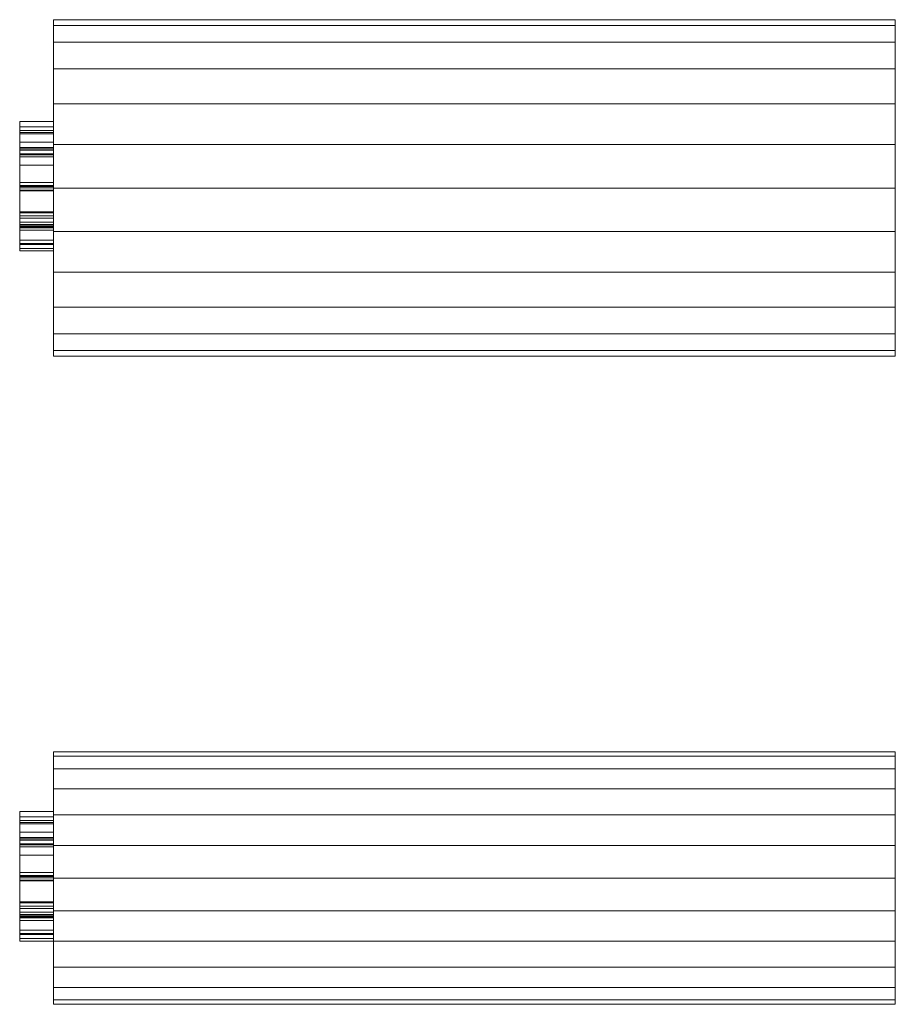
# Model space of a CAD drawing. Header units: millimetres. Extents: x -335 to -225, y -174 to 0.
# Tile 2 of 2: x -277 to -225, y -95 to -36. Entities that reach past the tile are written whole.
import ezdxf

# ---------------------------------------------------------------- set-up
doc = ezdxf.new("R2010")
doc.units = ezdxf.units.MM

# ---------------------------------------------------------------- blocks, each defined once
blk = doc.blocks.new('RSen_55_ME_FB_fan coils ducted - 4 pipes_jaga - babw0_05505522-bf-4-20 - concealed wall mounted - 4-pipe_jaga_briza 22_lxhxd 550x545x222 mm-279900-3D view')
at = {"lineweight": 18}
mesh = blk.add_polyface(dxfattribs=at)
corners = [(-275, 521.5, 87), (-275, 521.244, 85.059), (-275, 520.495, 83.25), (-275, 519.303, 81.697), (-275, 517.75, 80.505), (-275, 515.941, 79.756), (-275, 514, 79.5), (-275, 512.059, 79.756), (-275, 510.25, 80.505), (-275, 508.697, 81.697), (-275, 507.505, 83.25), (-275, 506.756, 85.059), (-275, 506.5, 87), (-275, 506.756, 88.941), (-275, 507.505, 90.75), (-275, 508.697, 92.303), (-275, 510.25, 93.495), (-275, 512.059, 94.244), (-275, 514, 94.5), (-275, 515.941, 94.244), (-275, 517.75, 93.495), (-275, 519.303, 92.303), (-275, 520.495, 90.75), (-275, 521.244, 88.941)]
mesh.append_faces([[corners[k] for k in face] for face in [(10, 8, 9), (22, 20, 21)]], dxfattribs={"vtx0": -1})
mesh.append_faces([[corners[k] for k in face] for face in [(7, 3, 6)]], dxfattribs={"vtx0": -1, "vtx1": -1})
mesh.append_faces([[corners[k] for k in face] for face in [(22, 15, 18, 20)]], dxfattribs={"vtx0": -1, "vtx1": -1, "vtx2": -1, "vtx3": -1})
mesh.append_faces([[corners[k] for k in face] for face in [(13, 2, 3, 12)]], dxfattribs={"vtx0": -1, "vtx2": -1})
mesh.append_faces([[corners[k] for k in face] for face in [(3, 7, 8, 12)]], dxfattribs={"vtx0": -1, "vtx2": -1, "vtx3": -1})
mesh.append_faces([[corners[k] for k in face] for face in [(17, 18, 15, 16), (19, 20, 18)]], dxfattribs={"vtx1": -1})
mesh.append_faces([[corners[k] for k in face] for face in [(11, 12, 8, 10)]], dxfattribs={"vtx1": -1, "vtx2": -1})
mesh.append_faces([[corners[k] for k in face] for face in [(4, 5, 6, 3)]], dxfattribs={"vtx2": -1})
mesh.append_faces([[corners[k] for k in face] for face in [(0, 1, 2, 13), (13, 14, 15, 0), (22, 23, 0, 15)]], dxfattribs={"vtx2": -1, "vtx3": -1})
mesh = blk.add_polyface(dxfattribs=at)
corners = [(-275, 506.5, 87), (-275, 506.756, 85.059), (-275, 507.505, 83.25), (-275, 508.697, 81.697), (-275, 510.25, 80.505), (-275, 512.059, 79.756), (-275, 514, 79.5), (-275, 515.941, 79.756), (-275, 517.75, 80.505), (-275, 519.303, 81.697), (-275, 520.495, 83.25), (-275, 521.244, 85.059), (-275, 521.5, 87), (-225, 521.5, 87), (-225, 521.244, 85.059), (-225, 520.495, 83.25), (-225, 519.303, 81.697), (-225, 517.75, 80.505), (-225, 515.941, 79.756), (-225, 514, 79.5), (-225, 512.059, 79.756), (-225, 510.25, 80.505), (-225, 508.697, 81.697), (-225, 507.505, 83.25), (-225, 506.756, 85.059), (-225, 506.5, 87)]
mesh.append_faces([[corners[k] for k in face] for face in [(13, 14, 11, 12), (0, 1, 24, 25)]], dxfattribs={"vtx1": -1})
mesh.append_faces([[corners[k] for k in face] for face in [(14, 15, 10, 11), (16, 17, 8, 9), (15, 16, 9, 10), (17, 18, 7, 8), (6, 7, 18, 19), (19, 20, 5, 6), (20, 21, 4, 5), (22, 23, 2, 3), (21, 22, 3, 4), (23, 24, 1, 2)]], dxfattribs={"vtx1": -1, "vtx3": -1})
mesh = blk.add_polyface(dxfattribs=at)
corners = [(-275, 521.5, 87), (-275, 521.244, 88.941), (-275, 520.495, 90.75), (-275, 519.303, 92.303), (-275, 517.75, 93.495), (-275, 515.941, 94.244), (-275, 514, 94.5), (-275, 512.059, 94.244), (-275, 510.25, 93.495), (-275, 508.697, 92.303), (-275, 507.505, 90.75), (-275, 506.756, 88.941), (-275, 506.5, 87), (-225, 506.5, 87), (-225, 506.756, 88.941), (-225, 507.505, 90.75), (-225, 508.697, 92.303), (-225, 510.25, 93.495), (-225, 512.059, 94.244), (-225, 514, 94.5), (-225, 515.941, 94.244), (-225, 517.75, 93.495), (-225, 519.303, 92.303), (-225, 520.495, 90.75), (-225, 521.244, 88.941), (-225, 521.5, 87)]
mesh.append_faces([[corners[k] for k in face] for face in [(13, 14, 11, 12), (0, 1, 24, 25)]], dxfattribs={"vtx1": -1})
mesh.append_faces([[corners[k] for k in face] for face in [(14, 15, 10, 11), (16, 17, 8, 9), (15, 16, 9, 10), (17, 18, 7, 8), (6, 7, 18, 19), (19, 20, 5, 6), (20, 21, 4, 5), (22, 23, 2, 3), (21, 22, 3, 4), (23, 24, 1, 2)]], dxfattribs={"vtx1": -1, "vtx3": -1})
mesh = blk.add_polyface(dxfattribs=at)
corners = [(-225, 521.5, 87), (-225, 521.244, 88.941), (-225, 520.495, 90.75), (-225, 519.303, 92.303), (-225, 517.75, 93.495), (-225, 515.941, 94.244), (-225, 514, 94.5), (-225, 512.059, 94.244), (-225, 510.25, 93.495), (-225, 508.697, 92.303), (-225, 507.505, 90.75), (-225, 506.756, 88.941), (-225, 506.5, 87), (-225, 506.756, 85.059), (-225, 507.505, 83.25), (-225, 508.697, 81.697), (-225, 510.25, 80.505), (-225, 512.059, 79.756), (-225, 514, 79.5), (-225, 515.941, 79.756), (-225, 517.75, 80.505), (-225, 519.303, 81.697), (-225, 520.495, 83.25), (-225, 521.244, 85.059)]
mesh.append_faces([[corners[k] for k in face] for face in [(9, 6, 7, 8), (4, 2, 3), (15, 13, 14)]], dxfattribs={"vtx0": -1})
mesh.append_faces([[corners[k] for k in face] for face in [(18, 21, 17)]], dxfattribs={"vtx0": -1, "vtx1": -1})
mesh.append_faces([[corners[k] for k in face] for face in [(22, 0, 11, 21)]], dxfattribs={"vtx0": -1, "vtx1": -1, "vtx2": -1})
mesh.append_faces([[corners[k] for k in face] for face in [(0, 6, 9, 11), (21, 11, 13, 17)]], dxfattribs={"vtx0": -1, "vtx1": -1, "vtx2": -1, "vtx3": -1})
mesh.append_faces([[corners[k] for k in face] for face in [(23, 0, 22), (12, 13, 11)]], dxfattribs={"vtx1": -1})
mesh.append_faces([[corners[k] for k in face] for face in [(16, 17, 13, 15)]], dxfattribs={"vtx1": -1, "vtx2": -1})
mesh.append_faces([[corners[k] for k in face] for face in [(9, 10, 11)]], dxfattribs={"vtx2": -1})
mesh.append_faces([[corners[k] for k in face] for face in [(4, 5, 6, 2), (0, 1, 2, 6)]], dxfattribs={"vtx2": -1, "vtx3": -1})
mesh.append_faces([[corners[k] for k in face] for face in [(18, 19, 20, 21)]], dxfattribs={"vtx3": -1})
mesh = blk.add_polyface(dxfattribs=at)
corners = [(-277, 512.785, 83.05), (-277, 510.905, 83.581), (-277, 509.66, 84.972), (-277, 509.247, 87.17), (-277, 509.63, 89.032), (-277, 510.705, 90.301), (-277, 512.177, 90.742), (-277, 513.569, 90.359), (-277, 514.566, 89.168), (-277, 515.184, 86.99), (-277, 515.872, 84.98), (-277, 516.725, 84.588), (-277, 517.747, 85.141), (-277, 518.17, 86.903), (-277, 517.742, 88.66), (-277, 516.477, 89.357), (-277, 516.477, 90.588), (-277, 518.018, 90.1), (-277, 519.05, 88.802), (-277, 519.4, 86.855), (-277, 519.065, 85.031), (-277, 518.082, 83.784), (-277, 516.689, 83.357), (-277, 515.465, 83.702), (-277, 514.55, 84.749), (-277, 513.943, 86.678), (-277, 513.473, 88.47), (-277, 512.914, 89.307), (-277, 512.146, 89.511), (-277, 511.32, 89.238), (-277, 510.702, 88.408), (-277, 510.477, 87.122), (-277, 510.774, 85.646), (-277, 511.553, 84.677), (-277, 512.785, 84.281)]
mesh.append_faces([[corners[k] for k in face] for face in [(23, 11, 22)]], dxfattribs={"vtx0": -1, "vtx1": -1})
mesh.append_faces([[corners[k] for k in face] for face in [(24, 9, 10), (14, 17, 18, 13), (3, 31, 32), (8, 26, 27, 7)]], dxfattribs={"vtx0": -1, "vtx2": -1})
mesh.append_faces([[corners[k] for k in face] for face in [(13, 18, 19, 20)]], dxfattribs={"vtx0": -1, "vtx3": -1})
mesh.append_faces([[corners[k] for k in face] for face in [(25, 26, 9, 24), (1, 2, 33), (8, 9, 26)]], dxfattribs={"vtx1": -1, "vtx2": -1})
mesh.append_faces([[corners[k] for k in face] for face in [(11, 12, 21, 22), (12, 13, 20, 21), (23, 24, 10, 11), (2, 3, 32, 33), (30, 31, 3, 4), (6, 7, 27, 28), (4, 5, 29, 30), (5, 6, 28, 29)]], dxfattribs={"vtx1": -1, "vtx3": -1})
mesh.append_faces([[corners[k] for k in face] for face in [(15, 16, 17, 14), (34, 0, 1, 33)]], dxfattribs={"vtx2": -1})
mesh = blk.add_polyface(dxfattribs=at)
corners = [(-277, 519.05, 88.802), (-275, 519.05, 88.802), (-275, 519.4, 86.855), (-277, 519.4, 86.855)]
mesh.append_faces([[corners[k] for k in face] for face in [(0, 1, 2, 3)]])
mesh = blk.add_polyface(dxfattribs=at)
corners = [(-277, 519.4, 86.855), (-275, 519.4, 86.855), (-275, 519.065, 85.031), (-277, 519.065, 85.031)]
mesh.append_faces([[corners[k] for k in face] for face in [(0, 1, 2, 3)]])
mesh = blk.add_polyface(dxfattribs=at)
corners = [(-277, 519.065, 85.031), (-275, 519.065, 85.031), (-275, 518.082, 83.784), (-277, 518.082, 83.784)]
mesh.append_faces([[corners[k] for k in face] for face in [(0, 1, 2, 3)]])
mesh = blk.add_polyface(dxfattribs=at)
corners = [(-277, 518.018, 90.1), (-275, 518.018, 90.1), (-275, 519.05, 88.802), (-277, 519.05, 88.802)]
mesh.append_faces([[corners[k] for k in face] for face in [(0, 1, 2, 3)]])
mesh = blk.add_polyface(dxfattribs=at)
corners = [(-275, 512.785, 83.05), (-275, 512.785, 84.281), (-275, 511.553, 84.677), (-275, 510.774, 85.646), (-275, 510.477, 87.122), (-275, 510.702, 88.408), (-275, 511.32, 89.238), (-275, 512.146, 89.511), (-275, 512.914, 89.307), (-275, 513.473, 88.47), (-275, 513.943, 86.678), (-275, 514.55, 84.749), (-275, 515.465, 83.702), (-275, 516.689, 83.357), (-275, 518.082, 83.784), (-275, 519.065, 85.031), (-275, 519.4, 86.855), (-275, 519.05, 88.802), (-275, 518.018, 90.1), (-275, 516.477, 90.588), (-275, 516.477, 89.357), (-275, 517.742, 88.66), (-275, 518.17, 86.903), (-275, 517.747, 85.141), (-275, 516.725, 84.588), (-275, 515.872, 84.98), (-275, 515.184, 86.99), (-275, 514.566, 89.168), (-275, 513.569, 90.359), (-275, 512.177, 90.742), (-275, 510.705, 90.301), (-275, 509.63, 89.032), (-275, 509.247, 87.17), (-275, 509.66, 84.972), (-275, 510.905, 83.581)]
mesh.append_faces([[corners[k] for k in face] for face in [(4, 32, 3), (34, 2, 33), (11, 26, 10)]], dxfattribs={"vtx0": -1, "vtx1": -1})
mesh.append_faces([[corners[k] for k in face] for face in [(3, 32, 33, 2), (32, 4, 5), (8, 28, 29, 7), (7, 29, 30), (24, 13, 14, 23), (23, 14, 15, 22), (22, 16, 17, 21), (21, 17, 18, 20)]], dxfattribs={"vtx0": -1, "vtx2": -1})
mesh.append_faces([[corners[k] for k in face] for face in [(19, 20, 18)]], dxfattribs={"vtx1": -1})
mesh.append_faces([[corners[k] for k in face] for face in [(15, 16, 22)]], dxfattribs={"vtx1": -1, "vtx2": -1})
mesh.append_faces([[corners[k] for k in face] for face in [(5, 6, 31, 32), (6, 7, 30, 31), (27, 28, 8, 9), (11, 12, 25, 26), (24, 25, 12, 13), (26, 27, 9, 10)]], dxfattribs={"vtx1": -1, "vtx3": -1})
mesh.append_faces([[corners[k] for k in face] for face in [(34, 0, 1, 2)]], dxfattribs={"vtx3": -1})
mesh = blk.add_polyface(dxfattribs=at)
corners = [(-277, 517.747, 85.141), (-275, 517.747, 85.141), (-275, 518.17, 86.903), (-277, 518.17, 86.903)]
mesh.append_faces([[corners[k] for k in face] for face in [(0, 1, 2, 3)]])
mesh = blk.add_polyface(dxfattribs=at)
corners = [(-277, 518.17, 86.903), (-275, 518.17, 86.903), (-275, 517.742, 88.66), (-277, 517.742, 88.66)]
mesh.append_faces([[corners[k] for k in face] for face in [(0, 1, 2, 3)]])
mesh = blk.add_polyface(dxfattribs=at)
corners = [(-277, 518.082, 83.784), (-275, 518.082, 83.784), (-275, 516.689, 83.357), (-277, 516.689, 83.357)]
mesh.append_faces([[corners[k] for k in face] for face in [(0, 1, 2, 3)]])
mesh = blk.add_polyface(dxfattribs=at)
corners = [(-277, 516.477, 90.588), (-275, 516.477, 90.588), (-275, 518.018, 90.1), (-277, 518.018, 90.1)]
mesh.append_faces([[corners[k] for k in face] for face in [(0, 1, 2, 3)]])
mesh = blk.add_polyface(dxfattribs=at)
corners = [(-277, 516.725, 84.588), (-275, 516.725, 84.588), (-275, 517.747, 85.141), (-277, 517.747, 85.141)]
mesh.append_faces([[corners[k] for k in face] for face in [(0, 1, 2, 3)]])
mesh = blk.add_polyface(dxfattribs=at)
corners = [(-277, 517.742, 88.66), (-275, 517.742, 88.66), (-275, 516.477, 89.357), (-277, 516.477, 89.357)]
mesh.append_faces([[corners[k] for k in face] for face in [(0, 1, 2, 3)]])
mesh = blk.add_polyface(dxfattribs=at)
corners = [(-277, 515.872, 84.98), (-275, 515.872, 84.98), (-275, 516.725, 84.588), (-277, 516.725, 84.588)]
mesh.append_faces([[corners[k] for k in face] for face in [(0, 1, 2, 3)]])
mesh = blk.add_polyface(dxfattribs=at)
corners = [(-277, 516.689, 83.357), (-275, 516.689, 83.357), (-275, 515.465, 83.702), (-277, 515.465, 83.702)]
mesh.append_faces([[corners[k] for k in face] for face in [(0, 1, 2, 3)]])
mesh = blk.add_polyface(dxfattribs=at)
corners = [(-277, 516.477, 89.357), (-275, 516.477, 89.357), (-275, 516.477, 90.588), (-277, 516.477, 90.588)]
mesh.append_faces([[corners[k] for k in face] for face in [(0, 1, 2, 3)]])
mesh = blk.add_polyface(dxfattribs=at)
corners = [(-277, 515.184, 86.99), (-275, 515.184, 86.99), (-275, 515.872, 84.98), (-277, 515.872, 84.98)]
mesh.append_faces([[corners[k] for k in face] for face in [(0, 1, 2, 3)]])
mesh = blk.add_polyface(dxfattribs=at)
corners = [(-277, 515.465, 83.702), (-275, 515.465, 83.702), (-275, 514.55, 84.749), (-277, 514.55, 84.749)]
mesh.append_faces([[corners[k] for k in face] for face in [(0, 1, 2, 3)]])
mesh = blk.add_polyface(dxfattribs=at)
corners = [(-277, 514.566, 89.168), (-275, 514.566, 89.168), (-275, 515.184, 86.99), (-277, 515.184, 86.99)]
mesh.append_faces([[corners[k] for k in face] for face in [(0, 1, 2, 3)]])
mesh = blk.add_polyface(dxfattribs=at)
corners = [(-277, 513.569, 90.359), (-275, 513.569, 90.359), (-275, 514.566, 89.168), (-277, 514.566, 89.168)]
mesh.append_faces([[corners[k] for k in face] for face in [(0, 1, 2, 3)]])
mesh = blk.add_polyface(dxfattribs=at)
corners = [(-277, 514.55, 84.749), (-275, 514.55, 84.749), (-275, 513.943, 86.678), (-277, 513.943, 86.678)]
mesh.append_faces([[corners[k] for k in face] for face in [(0, 1, 2, 3)]])
mesh = blk.add_polyface(dxfattribs=at)
corners = [(-277, 513.943, 86.678), (-275, 513.943, 86.678), (-275, 513.473, 88.47), (-277, 513.473, 88.47)]
mesh.append_faces([[corners[k] for k in face] for face in [(0, 1, 2, 3)]])
mesh = blk.add_polyface(dxfattribs=at)
corners = [(-277, 512.177, 90.742), (-275, 512.177, 90.742), (-275, 513.569, 90.359), (-277, 513.569, 90.359)]
mesh.append_faces([[corners[k] for k in face] for face in [(0, 1, 2, 3)]])
mesh = blk.add_polyface(dxfattribs=at)
corners = [(-277, 513.473, 88.47), (-275, 513.473, 88.47), (-275, 512.914, 89.307), (-277, 512.914, 89.307)]
mesh.append_faces([[corners[k] for k in face] for face in [(0, 1, 2, 3)]])
mesh = blk.add_polyface(dxfattribs=at)
corners = [(-277, 512.914, 89.307), (-275, 512.914, 89.307), (-275, 512.146, 89.511), (-277, 512.146, 89.511)]
mesh.append_faces([[corners[k] for k in face] for face in [(0, 1, 2, 3)]])
mesh = blk.add_polyface(dxfattribs=at)
corners = [(-277, 512.785, 83.05), (-275, 512.785, 83.05), (-275, 510.905, 83.581), (-277, 510.905, 83.581)]
mesh.append_faces([[corners[k] for k in face] for face in [(0, 1, 2, 3)]])
mesh = blk.add_polyface(dxfattribs=at)
corners = [(-277, 511.553, 84.677), (-275, 511.553, 84.677), (-275, 512.785, 84.281), (-277, 512.785, 84.281)]
mesh.append_faces([[corners[k] for k in face] for face in [(0, 1, 2, 3)]])
mesh = blk.add_polyface(dxfattribs=at)
corners = [(-277, 512.785, 84.281), (-275, 512.785, 84.281), (-275, 512.785, 83.05), (-277, 512.785, 83.05)]
mesh.append_faces([[corners[k] for k in face] for face in [(0, 1, 2, 3)]])
mesh = blk.add_polyface(dxfattribs=at)
corners = [(-277, 510.705, 90.301), (-275, 510.705, 90.301), (-275, 512.177, 90.742), (-277, 512.177, 90.742)]
mesh.append_faces([[corners[k] for k in face] for face in [(0, 1, 2, 3)]])
mesh = blk.add_polyface(dxfattribs=at)
corners = [(-277, 512.146, 89.511), (-275, 512.146, 89.511), (-275, 511.32, 89.238), (-277, 511.32, 89.238)]
mesh.append_faces([[corners[k] for k in face] for face in [(0, 1, 2, 3)]])
mesh = blk.add_polyface(dxfattribs=at)
corners = [(-277, 510.774, 85.646), (-275, 510.774, 85.646), (-275, 511.553, 84.677), (-277, 511.553, 84.677)]
mesh.append_faces([[corners[k] for k in face] for face in [(0, 1, 2, 3)]])
mesh = blk.add_polyface(dxfattribs=at)
corners = [(-277, 511.32, 89.238), (-275, 511.32, 89.238), (-275, 510.702, 88.408), (-277, 510.702, 88.408)]
mesh.append_faces([[corners[k] for k in face] for face in [(0, 1, 2, 3)]])
mesh = blk.add_polyface(dxfattribs=at)
corners = [(-277, 510.905, 83.581), (-275, 510.905, 83.581), (-275, 509.66, 84.972), (-277, 509.66, 84.972)]
mesh.append_faces([[corners[k] for k in face] for face in [(0, 1, 2, 3)]])
mesh = blk.add_polyface(dxfattribs=at)
corners = [(-277, 510.477, 87.122), (-275, 510.477, 87.122), (-275, 510.774, 85.646), (-277, 510.774, 85.646)]
mesh.append_faces([[corners[k] for k in face] for face in [(0, 1, 2, 3)]])
mesh = blk.add_polyface(dxfattribs=at)
corners = [(-277, 509.63, 89.032), (-275, 509.63, 89.032), (-275, 510.705, 90.301), (-277, 510.705, 90.301)]
mesh.append_faces([[corners[k] for k in face] for face in [(0, 1, 2, 3)]])
mesh = blk.add_polyface(dxfattribs=at)
corners = [(-277, 510.702, 88.408), (-275, 510.702, 88.408), (-275, 510.477, 87.122), (-277, 510.477, 87.122)]
mesh.append_faces([[corners[k] for k in face] for face in [(0, 1, 2, 3)]])
mesh = blk.add_polyface(dxfattribs=at)
corners = [(-277, 509.66, 84.972), (-275, 509.66, 84.972), (-275, 509.247, 87.17), (-277, 509.247, 87.17)]
mesh.append_faces([[corners[k] for k in face] for face in [(0, 1, 2, 3)]])
mesh = blk.add_polyface(dxfattribs=at)
corners = [(-277, 509.247, 87.17), (-275, 509.247, 87.17), (-275, 509.63, 89.032), (-277, 509.63, 89.032)]
mesh.append_faces([[corners[k] for k in face] for face in [(0, 1, 2, 3)]])
mesh = blk.add_polyface(dxfattribs=at)
corners = [(-275, 503, 46), (-275, 502.659, 43.412), (-275, 501.66, 41), (-275, 500.071, 38.929), (-275, 498, 37.34), (-275, 495.588, 36.341), (-275, 493, 36), (-275, 490.412, 36.341), (-275, 488, 37.34), (-275, 485.929, 38.929), (-275, 484.34, 41), (-275, 483.341, 43.412), (-275, 483, 46), (-275, 483.341, 48.588), (-275, 484.34, 51), (-275, 485.929, 53.071), (-275, 488, 54.66), (-275, 490.412, 55.659), (-275, 493, 56), (-275, 495.588, 55.659), (-275, 498, 54.66), (-275, 500.071, 53.071), (-275, 501.66, 51), (-275, 502.659, 48.588)]
mesh.append_faces([[corners[k] for k in face] for face in [(7, 0, 5, 6), (20, 23, 18, 19)]], dxfattribs={"vtx0": -1, "vtx1": -1})
mesh.append_faces([[corners[k] for k in face] for face in [(0, 13, 16, 23)]], dxfattribs={"vtx0": -1, "vtx1": -1, "vtx2": -1})
mesh.append_faces([[corners[k] for k in face] for face in [(1, 4, 5, 0)]], dxfattribs={"vtx0": -1, "vtx2": -1})
mesh.append_faces([[corners[k] for k in face] for face in [(7, 12, 13, 0)]], dxfattribs={"vtx0": -1, "vtx2": -1, "vtx3": -1})
mesh.append_faces([[corners[k] for k in face] for face in [(21, 22, 23, 20)]], dxfattribs={"vtx2": -1})
mesh.append_faces([[corners[k] for k in face] for face in [(10, 11, 12, 7), (16, 17, 18, 23)]], dxfattribs={"vtx2": -1, "vtx3": -1})
mesh.append_faces([[corners[k] for k in face] for face in [(7, 8, 9, 10), (1, 2, 3, 4), (13, 14, 15, 16)]], dxfattribs={"vtx3": -1})
mesh = blk.add_polyface(dxfattribs=at)
corners = [(-275, 483, 46), (-275, 483.341, 43.412), (-275, 484.34, 41), (-275, 485.929, 38.929), (-275, 488, 37.34), (-275, 490.412, 36.341), (-275, 493, 36), (-275, 495.588, 36.341), (-275, 498, 37.34), (-275, 500.071, 38.929), (-275, 501.66, 41), (-275, 502.659, 43.412), (-275, 503, 46), (-225, 503, 46), (-225, 502.659, 43.412), (-225, 501.66, 41), (-225, 500.071, 38.929), (-225, 498, 37.34), (-225, 495.588, 36.341), (-225, 493, 36), (-225, 490.412, 36.341), (-225, 488, 37.34), (-225, 485.929, 38.929), (-225, 484.34, 41), (-225, 483.341, 43.412), (-225, 483, 46)]
mesh.append_faces([[corners[k] for k in face] for face in [(13, 14, 11, 12), (0, 1, 24, 25)]], dxfattribs={"vtx1": -1})
mesh.append_faces([[corners[k] for k in face] for face in [(14, 15, 10, 11), (16, 17, 8, 9), (15, 16, 9, 10), (17, 18, 7, 8), (6, 7, 18, 19), (19, 20, 5, 6), (20, 21, 4, 5), (22, 23, 2, 3), (21, 22, 3, 4), (23, 24, 1, 2)]], dxfattribs={"vtx1": -1, "vtx3": -1})
mesh = blk.add_polyface(dxfattribs=at)
corners = [(-275, 503, 46), (-275, 502.659, 48.588), (-275, 501.66, 51), (-275, 500.071, 53.071), (-275, 498, 54.66), (-275, 495.588, 55.659), (-275, 493, 56), (-275, 490.412, 55.659), (-275, 488, 54.66), (-275, 485.929, 53.071), (-275, 484.34, 51), (-275, 483.341, 48.588), (-275, 483, 46), (-225, 483, 46), (-225, 483.341, 48.588), (-225, 484.34, 51), (-225, 485.929, 53.071), (-225, 488, 54.66), (-225, 490.412, 55.659), (-225, 493, 56), (-225, 495.588, 55.659), (-225, 498, 54.66), (-225, 500.071, 53.071), (-225, 501.66, 51), (-225, 502.659, 48.588), (-225, 503, 46)]
mesh.append_faces([[corners[k] for k in face] for face in [(13, 14, 11, 12), (0, 1, 24, 25)]], dxfattribs={"vtx1": -1})
mesh.append_faces([[corners[k] for k in face] for face in [(14, 15, 10, 11), (16, 17, 8, 9), (15, 16, 9, 10), (17, 18, 7, 8), (6, 7, 18, 19), (19, 20, 5, 6), (20, 21, 4, 5), (22, 23, 2, 3), (21, 22, 3, 4), (23, 24, 1, 2)]], dxfattribs={"vtx1": -1, "vtx3": -1})
mesh = blk.add_polyface(dxfattribs=at)
corners = [(-225, 503, 46), (-225, 502.659, 48.588), (-225, 501.66, 51), (-225, 500.071, 53.071), (-225, 498, 54.66), (-225, 495.588, 55.659), (-225, 493, 56), (-225, 490.412, 55.659), (-225, 488, 54.66), (-225, 485.929, 53.071), (-225, 484.34, 51), (-225, 483.341, 48.588), (-225, 483, 46), (-225, 483.341, 43.412), (-225, 484.34, 41), (-225, 485.929, 38.929), (-225, 488, 37.34), (-225, 490.412, 36.341), (-225, 493, 36), (-225, 495.588, 36.341), (-225, 498, 37.34), (-225, 500.071, 38.929), (-225, 501.66, 41), (-225, 502.659, 43.412)]
mesh.append_faces([[corners[k] for k in face] for face in [(0, 17, 19, 23)]], dxfattribs={"vtx0": -1, "vtx1": -1, "vtx2": -1})
mesh.append_faces([[corners[k] for k in face] for face in [(23, 19, 20)]], dxfattribs={"vtx0": -1, "vtx2": -1})
mesh.append_faces([[corners[k] for k in face] for face in [(4, 8, 9, 11), (0, 11, 12, 17)]], dxfattribs={"vtx0": -1, "vtx2": -1, "vtx3": -1})
mesh.append_faces([[corners[k] for k in face] for face in [(3, 4, 1, 2)]], dxfattribs={"vtx1": -1})
mesh.append_faces([[corners[k] for k in face] for face in [(0, 1, 4, 11)]], dxfattribs={"vtx1": -1, "vtx2": -1, "vtx3": -1})
mesh.append_faces([[corners[k] for k in face] for face in [(9, 10, 11), (4, 5, 6), (15, 16, 17, 14), (21, 22, 23, 20), (17, 18, 19)]], dxfattribs={"vtx2": -1})
mesh.append_faces([[corners[k] for k in face] for face in [(6, 7, 8, 4), (12, 13, 14, 17)]], dxfattribs={"vtx2": -1, "vtx3": -1})
mesh = blk.add_polyface(dxfattribs=at)
corners = [(-277, 491.785, 42.05), (-277, 489.905, 42.581), (-277, 488.66, 43.972), (-277, 488.247, 46.17), (-277, 488.63, 48.032), (-277, 489.705, 49.301), (-277, 491.177, 49.742), (-277, 492.569, 49.359), (-277, 493.566, 48.168), (-277, 494.184, 45.99), (-277, 494.872, 43.98), (-277, 495.725, 43.588), (-277, 496.747, 44.141), (-277, 497.17, 45.903), (-277, 496.742, 47.66), (-277, 495.477, 48.357), (-277, 495.477, 49.588), (-277, 497.018, 49.1), (-277, 498.05, 47.802), (-277, 498.401, 45.855), (-277, 498.065, 44.031), (-277, 497.082, 42.784), (-277, 495.689, 42.357), (-277, 494.465, 42.702), (-277, 493.55, 43.749), (-277, 492.943, 45.678), (-277, 492.473, 47.47), (-277, 491.914, 48.307), (-277, 491.146, 48.511), (-277, 490.32, 48.238), (-277, 489.702, 47.408), (-277, 489.477, 46.122), (-277, 489.774, 44.646), (-277, 490.553, 43.677), (-277, 491.785, 43.281)]
mesh.append_faces([[corners[k] for k in face] for face in [(23, 11, 22)]], dxfattribs={"vtx0": -1, "vtx1": -1})
mesh.append_faces([[corners[k] for k in face] for face in [(24, 9, 10), (14, 17, 18, 13), (3, 31, 32), (8, 26, 27, 7)]], dxfattribs={"vtx0": -1, "vtx2": -1})
mesh.append_faces([[corners[k] for k in face] for face in [(13, 18, 19, 20)]], dxfattribs={"vtx0": -1, "vtx3": -1})
mesh.append_faces([[corners[k] for k in face] for face in [(25, 26, 9, 24), (1, 2, 33), (8, 9, 26)]], dxfattribs={"vtx1": -1, "vtx2": -1})
mesh.append_faces([[corners[k] for k in face] for face in [(11, 12, 21, 22), (12, 13, 20, 21), (23, 24, 10, 11), (2, 3, 32, 33), (30, 31, 3, 4), (6, 7, 27, 28), (4, 5, 29, 30), (5, 6, 28, 29)]], dxfattribs={"vtx1": -1, "vtx3": -1})
mesh.append_faces([[corners[k] for k in face] for face in [(15, 16, 17, 14), (34, 0, 1, 33)]], dxfattribs={"vtx2": -1})
mesh = blk.add_polyface(dxfattribs=at)
corners = [(-277, 498.05, 47.802), (-275, 498.05, 47.802), (-275, 498.401, 45.855), (-277, 498.401, 45.855)]
mesh.append_faces([[corners[k] for k in face] for face in [(0, 1, 2, 3)]])
mesh = blk.add_polyface(dxfattribs=at)
corners = [(-277, 498.401, 45.855), (-275, 498.401, 45.855), (-275, 498.065, 44.031), (-277, 498.065, 44.031)]
mesh.append_faces([[corners[k] for k in face] for face in [(0, 1, 2, 3)]])
mesh = blk.add_polyface(dxfattribs=at)
corners = [(-277, 498.065, 44.031), (-275, 498.065, 44.031), (-275, 497.082, 42.784), (-277, 497.082, 42.784)]
mesh.append_faces([[corners[k] for k in face] for face in [(0, 1, 2, 3)]])
mesh = blk.add_polyface(dxfattribs=at)
corners = [(-277, 497.018, 49.1), (-275, 497.018, 49.1), (-275, 498.05, 47.802), (-277, 498.05, 47.802)]
mesh.append_faces([[corners[k] for k in face] for face in [(0, 1, 2, 3)]])
mesh = blk.add_polyface(dxfattribs=at)
corners = [(-275, 491.785, 42.05), (-275, 491.785, 43.281), (-275, 490.553, 43.677), (-275, 489.774, 44.646), (-275, 489.477, 46.122), (-275, 489.702, 47.408), (-275, 490.32, 48.238), (-275, 491.146, 48.511), (-275, 491.914, 48.307), (-275, 492.473, 47.47), (-275, 492.943, 45.678), (-275, 493.55, 43.749), (-275, 494.465, 42.702), (-275, 495.689, 42.357), (-275, 497.082, 42.784), (-275, 498.065, 44.031), (-275, 498.401, 45.855), (-275, 498.05, 47.802), (-275, 497.018, 49.1), (-275, 495.477, 49.588), (-275, 495.477, 48.357), (-275, 496.742, 47.66), (-275, 497.17, 45.903), (-275, 496.747, 44.141), (-275, 495.725, 43.588), (-275, 494.872, 43.98), (-275, 494.184, 45.99), (-275, 493.566, 48.168), (-275, 492.569, 49.359), (-275, 491.177, 49.742), (-275, 489.705, 49.301), (-275, 488.63, 48.032), (-275, 488.247, 46.17), (-275, 488.66, 43.972), (-275, 489.905, 42.581)]
mesh.append_faces([[corners[k] for k in face] for face in [(4, 32, 3), (34, 2, 33), (11, 26, 10)]], dxfattribs={"vtx0": -1, "vtx1": -1})
mesh.append_faces([[corners[k] for k in face] for face in [(3, 32, 33, 2), (32, 4, 5), (8, 28, 29, 7), (7, 29, 30), (24, 13, 14, 23), (23, 14, 15, 22), (22, 16, 17, 21), (21, 17, 18, 20)]], dxfattribs={"vtx0": -1, "vtx2": -1})
mesh.append_faces([[corners[k] for k in face] for face in [(19, 20, 18)]], dxfattribs={"vtx1": -1})
mesh.append_faces([[corners[k] for k in face] for face in [(15, 16, 22)]], dxfattribs={"vtx1": -1, "vtx2": -1})
mesh.append_faces([[corners[k] for k in face] for face in [(5, 6, 31, 32), (6, 7, 30, 31), (27, 28, 8, 9), (11, 12, 25, 26), (24, 25, 12, 13), (26, 27, 9, 10)]], dxfattribs={"vtx1": -1, "vtx3": -1})
mesh.append_faces([[corners[k] for k in face] for face in [(34, 0, 1, 2)]], dxfattribs={"vtx3": -1})
mesh = blk.add_polyface(dxfattribs=at)
corners = [(-277, 496.747, 44.141), (-275, 496.747, 44.141), (-275, 497.17, 45.903), (-277, 497.17, 45.903)]
mesh.append_faces([[corners[k] for k in face] for face in [(0, 1, 2, 3)]])
mesh = blk.add_polyface(dxfattribs=at)
corners = [(-277, 497.17, 45.903), (-275, 497.17, 45.903), (-275, 496.742, 47.66), (-277, 496.742, 47.66)]
mesh.append_faces([[corners[k] for k in face] for face in [(0, 1, 2, 3)]])
mesh = blk.add_polyface(dxfattribs=at)
corners = [(-277, 497.082, 42.784), (-275, 497.082, 42.784), (-275, 495.689, 42.357), (-277, 495.689, 42.357)]
mesh.append_faces([[corners[k] for k in face] for face in [(0, 1, 2, 3)]])
mesh = blk.add_polyface(dxfattribs=at)
corners = [(-277, 495.477, 49.588), (-275, 495.477, 49.588), (-275, 497.018, 49.1), (-277, 497.018, 49.1)]
mesh.append_faces([[corners[k] for k in face] for face in [(0, 1, 2, 3)]])
mesh = blk.add_polyface(dxfattribs=at)
corners = [(-277, 495.725, 43.588), (-275, 495.725, 43.588), (-275, 496.747, 44.141), (-277, 496.747, 44.141)]
mesh.append_faces([[corners[k] for k in face] for face in [(0, 1, 2, 3)]])
mesh = blk.add_polyface(dxfattribs=at)
corners = [(-277, 496.742, 47.66), (-275, 496.742, 47.66), (-275, 495.477, 48.357), (-277, 495.477, 48.357)]
mesh.append_faces([[corners[k] for k in face] for face in [(0, 1, 2, 3)]])
mesh = blk.add_polyface(dxfattribs=at)
corners = [(-277, 494.872, 43.98), (-275, 494.872, 43.98), (-275, 495.725, 43.588), (-277, 495.725, 43.588)]
mesh.append_faces([[corners[k] for k in face] for face in [(0, 1, 2, 3)]])
mesh = blk.add_polyface(dxfattribs=at)
corners = [(-277, 495.689, 42.357), (-275, 495.689, 42.357), (-275, 494.465, 42.702), (-277, 494.465, 42.702)]
mesh.append_faces([[corners[k] for k in face] for face in [(0, 1, 2, 3)]])
mesh = blk.add_polyface(dxfattribs=at)
corners = [(-277, 495.477, 48.357), (-275, 495.477, 48.357), (-275, 495.477, 49.588), (-277, 495.477, 49.588)]
mesh.append_faces([[corners[k] for k in face] for face in [(0, 1, 2, 3)]])
mesh = blk.add_polyface(dxfattribs=at)
corners = [(-277, 494.184, 45.99), (-275, 494.184, 45.99), (-275, 494.872, 43.98), (-277, 494.872, 43.98)]
mesh.append_faces([[corners[k] for k in face] for face in [(0, 1, 2, 3)]])
mesh = blk.add_polyface(dxfattribs=at)
corners = [(-277, 494.465, 42.702), (-275, 494.465, 42.702), (-275, 493.55, 43.749), (-277, 493.55, 43.749)]
mesh.append_faces([[corners[k] for k in face] for face in [(0, 1, 2, 3)]])
mesh = blk.add_polyface(dxfattribs=at)
corners = [(-277, 493.566, 48.168), (-275, 493.566, 48.168), (-275, 494.184, 45.99), (-277, 494.184, 45.99)]
mesh.append_faces([[corners[k] for k in face] for face in [(0, 1, 2, 3)]])
mesh = blk.add_polyface(dxfattribs=at)
corners = [(-277, 492.569, 49.359), (-275, 492.569, 49.359), (-275, 493.566, 48.168), (-277, 493.566, 48.168)]
mesh.append_faces([[corners[k] for k in face] for face in [(0, 1, 2, 3)]])
mesh = blk.add_polyface(dxfattribs=at)
corners = [(-277, 493.55, 43.749), (-275, 493.55, 43.749), (-275, 492.943, 45.678), (-277, 492.943, 45.678)]
mesh.append_faces([[corners[k] for k in face] for face in [(0, 1, 2, 3)]])
mesh = blk.add_polyface(dxfattribs=at)
corners = [(-277, 492.943, 45.678), (-275, 492.943, 45.678), (-275, 492.473, 47.47), (-277, 492.473, 47.47)]
mesh.append_faces([[corners[k] for k in face] for face in [(0, 1, 2, 3)]])
mesh = blk.add_polyface(dxfattribs=at)
corners = [(-277, 491.177, 49.742), (-275, 491.177, 49.742), (-275, 492.569, 49.359), (-277, 492.569, 49.359)]
mesh.append_faces([[corners[k] for k in face] for face in [(0, 1, 2, 3)]])
mesh = blk.add_polyface(dxfattribs=at)
corners = [(-277, 492.473, 47.47), (-275, 492.473, 47.47), (-275, 491.914, 48.307), (-277, 491.914, 48.307)]
mesh.append_faces([[corners[k] for k in face] for face in [(0, 1, 2, 3)]])
mesh = blk.add_polyface(dxfattribs=at)
corners = [(-277, 491.914, 48.307), (-275, 491.914, 48.307), (-275, 491.146, 48.511), (-277, 491.146, 48.511)]
mesh.append_faces([[corners[k] for k in face] for face in [(0, 1, 2, 3)]])
mesh = blk.add_polyface(dxfattribs=at)
corners = [(-277, 491.785, 42.05), (-275, 491.785, 42.05), (-275, 489.905, 42.581), (-277, 489.905, 42.581)]
mesh.append_faces([[corners[k] for k in face] for face in [(0, 1, 2, 3)]])
mesh = blk.add_polyface(dxfattribs=at)
corners = [(-277, 490.553, 43.677), (-275, 490.553, 43.677), (-275, 491.785, 43.281), (-277, 491.785, 43.281)]
mesh.append_faces([[corners[k] for k in face] for face in [(0, 1, 2, 3)]])
mesh = blk.add_polyface(dxfattribs=at)
corners = [(-277, 491.785, 43.281), (-275, 491.785, 43.281), (-275, 491.785, 42.05), (-277, 491.785, 42.05)]
mesh.append_faces([[corners[k] for k in face] for face in [(0, 1, 2, 3)]])
mesh = blk.add_polyface(dxfattribs=at)
corners = [(-277, 489.705, 49.301), (-275, 489.705, 49.301), (-275, 491.177, 49.742), (-277, 491.177, 49.742)]
mesh.append_faces([[corners[k] for k in face] for face in [(0, 1, 2, 3)]])
mesh = blk.add_polyface(dxfattribs=at)
corners = [(-277, 491.146, 48.511), (-275, 491.146, 48.511), (-275, 490.32, 48.238), (-277, 490.32, 48.238)]
mesh.append_faces([[corners[k] for k in face] for face in [(0, 1, 2, 3)]])
mesh = blk.add_polyface(dxfattribs=at)
corners = [(-277, 489.774, 44.646), (-275, 489.774, 44.646), (-275, 490.553, 43.677), (-277, 490.553, 43.677)]
mesh.append_faces([[corners[k] for k in face] for face in [(0, 1, 2, 3)]])
mesh = blk.add_polyface(dxfattribs=at)
corners = [(-277, 490.32, 48.238), (-275, 490.32, 48.238), (-275, 489.702, 47.408), (-277, 489.702, 47.408)]
mesh.append_faces([[corners[k] for k in face] for face in [(0, 1, 2, 3)]])
mesh = blk.add_polyface(dxfattribs=at)
corners = [(-277, 489.905, 42.581), (-275, 489.905, 42.581), (-275, 488.66, 43.972), (-277, 488.66, 43.972)]
mesh.append_faces([[corners[k] for k in face] for face in [(0, 1, 2, 3)]])
mesh = blk.add_polyface(dxfattribs=at)
corners = [(-277, 489.477, 46.122), (-275, 489.477, 46.122), (-275, 489.774, 44.646), (-277, 489.774, 44.646)]
mesh.append_faces([[corners[k] for k in face] for face in [(0, 1, 2, 3)]])
mesh = blk.add_polyface(dxfattribs=at)
corners = [(-277, 488.63, 48.032), (-275, 488.63, 48.032), (-275, 489.705, 49.301), (-277, 489.705, 49.301)]
mesh.append_faces([[corners[k] for k in face] for face in [(0, 1, 2, 3)]])
mesh = blk.add_polyface(dxfattribs=at)
corners = [(-277, 489.702, 47.408), (-275, 489.702, 47.408), (-275, 489.477, 46.122), (-277, 489.477, 46.122)]
mesh.append_faces([[corners[k] for k in face] for face in [(0, 1, 2, 3)]])
mesh = blk.add_polyface(dxfattribs=at)
corners = [(-277, 488.66, 43.972), (-275, 488.66, 43.972), (-275, 488.247, 46.17), (-277, 488.247, 46.17)]
mesh.append_faces([[corners[k] for k in face] for face in [(0, 1, 2, 3)]])
mesh = blk.add_polyface(dxfattribs=at)
corners = [(-277, 488.247, 46.17), (-275, 488.247, 46.17), (-275, 488.63, 48.032), (-277, 488.63, 48.032)]
mesh.append_faces([[corners[k] for k in face] for face in [(0, 1, 2, 3)]])

msp = doc.modelspace()

# ---------------------------------------------------------------- block references
at = {"lineweight": 18, "extrusion": (0, -1, 0)}
msp.add_blockref('RSen_55_ME_FB_fan coils ducted - 4 pipes_jaga - babw0_05505522-bf-4-20 - concealed wall mounted - 4-pipe_jaga_briza 22_lxhxd 550x545x222 mm-279900-3D view', (0, 0), dxfattribs=at)

doc.saveas('drawing.dxf')
